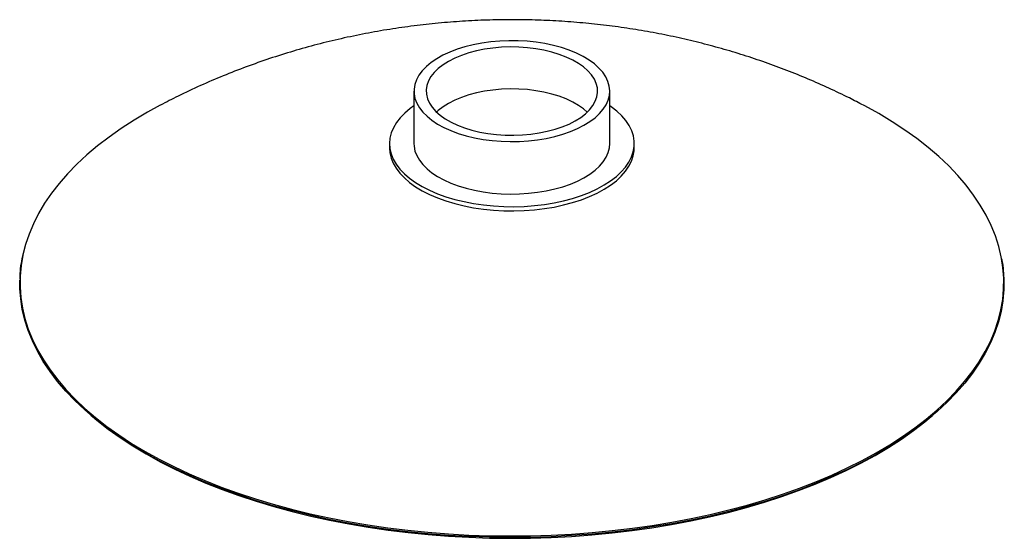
# Paper-space layout '_Trimétrica' of a CAD drawing. Header units: millimetres. Extents: x -201 to 201, y -134 to 78.
import ezdxf

# ---------------------------------------------------------------- set-up
doc = ezdxf.new("R2010")
doc.units = ezdxf.units.MM

psp = doc.layouts.new('_Trimétrica')

# ---------------------------------------------------------------- linework, layer by layer
at = {"color": 7, "linetype": 'Continuous', "lineweight": 25}
for p, q in [((-40, 48.86), (-40, 27.43)), ((40, 27.43), (40, 48.86)), ((-50, 27.43), (-50, 25.72)), ((50, 25.72), (50, 27.43)), ((-171.86, -83.55), (-171.3, -84.03)), ((171.3, -84.03), (171.86, -83.55))]:
    psp.add_line(p, q, dxfattribs=at)
at = {"color": 7, "linetype": 'Continuous', "lineweight": 25, "flags": 128}
for points in [[(-18.67, 30.64), (-15.27, 29.82), (-11.74, 29.16), (-8.11, 28.69), (-4.41, 28.38), (-0.67, 28.26), (3.08, 28.32), (6.8, 28.56), (10.46, 28.97), (14.03, 29.57), (17.48, 30.33), (20.77, 31.25), (23.88, 32.33), (26.78, 33.56), (29.45, 34.91), (31.85, 36.4), (33.98, 37.99), (35.8, 39.67), (37.32, 41.44), (38.5, 43.27), (39.35, 45.15), (39.85, 47.07), (40, 49), (39.8, 50.93), (39.25, 52.84), (38.35, 54.71), (37.12, 56.54), (35.56, 58.29), (33.69, 59.97), (31.52, 61.54), (29.08, 63.01), (26.38, 64.35), (23.44, 65.55), (20.31, 66.61), (16.99, 67.51), (13.52, 68.25), (9.94, 68.81), (6.27, 69.21), (2.54, 69.42), (-1.21, 69.45), (-4.95, 69.3), (-8.64, 68.97), (-12.26, 68.47), (-15.77, 67.79), (-19.15, 66.95), (-22.35, 65.94), (-25.36, 64.79), (-28.14, 63.5), (-30.68, 62.08), (-32.95, 60.54), (-34.93, 58.9), (-36.6, 57.17), (-37.95, 55.37), (-38.97, 53.51), (-39.64, 51.61), (-39.97, 49.68), (-39.94, 47.75), (-39.57, 45.83), (-38.84, 43.94), (-37.78, 42.09), (-36.38, 40.29), (-34.66, 38.58), (-32.64, 36.95), (-30.33, 35.43), (-27.76, 34.02), (-24.94, 32.75), (-21.9, 31.62), (-18.67, 30.64)], [(-16.33, 32.92), (-13.12, 32.15), (-9.77, 31.55), (-6.32, 31.13), (-2.8, 30.89), (0.74, 30.84), (4.28, 30.97), (7.77, 31.28), (11.18, 31.78), (14.48, 32.45), (17.63, 33.29), (20.6, 34.28), (23.35, 35.43), (25.87, 36.72), (28.12, 38.13), (30.09, 39.65), (31.74, 41.26), (33.07, 42.96), (34.06, 44.71), (34.7, 46.51), (34.98, 48.33), (34.91, 50.15), (34.48, 51.96), (33.69, 53.75), (32.56, 55.48), (31.09, 57.14), (29.3, 58.72), (27.22, 60.19), (24.85, 61.55), (22.23, 62.78), (19.38, 63.87), (16.33, 64.8), (13.12, 65.57), (9.77, 66.17), (6.32, 66.59), (2.8, 66.83), (-0.74, 66.88), (-4.28, 66.75), (-7.77, 66.44), (-11.18, 65.94), (-14.48, 65.27), (-17.63, 64.43), (-20.6, 63.43), (-23.35, 62.28), (-25.87, 61), (-28.12, 59.59), (-30.09, 58.07), (-31.74, 56.45), (-33.07, 54.76), (-34.06, 53.01), (-34.7, 51.21), (-34.98, 49.39), (-34.91, 47.56), (-34.48, 45.75), (-33.69, 43.97), (-32.56, 42.24), (-31.09, 40.58), (-29.3, 39), (-27.22, 37.53), (-24.85, 36.17), (-22.23, 34.94), (-19.38, 33.85), (-16.33, 32.92)], [(30.79, 40.29), (29.3, 41.57), (27.22, 43.05), (24.85, 44.41), (22.23, 45.64), (19.38, 46.73), (16.33, 47.66), (13.12, 48.43), (9.77, 49.03), (6.32, 49.45), (2.8, 49.68), (-0.74, 49.74), (-4.28, 49.61), (-7.77, 49.29), (-11.18, 48.8), (-14.48, 48.13), (-17.63, 47.29), (-20.6, 46.29), (-23.35, 45.14), (-25.87, 43.86), (-28.12, 42.45), (-30.09, 40.92), (-30.79, 40.29)], [(-143.61, 43.1), (-148.8, 40.26), (-154.32, 36.99), (-159.58, 33.6), (-164.55, 30.11), (-169.23, 26.51), (-173.62, 22.81), (-177.7, 19.02), (-181.47, 15.14), (-184.93, 11.19), (-188.05, 7.16), (-190.85, 3.08), (-193.32, -1.07), (-195.44, -5.26), (-197.22, -9.5), (-198.66, -13.77), (-199.6, -17.4)], [(-40, 42.88), (-41.54, 41.76), (-43.72, 39.92), (-45.6, 37.99), (-47.16, 35.99), (-48.38, 33.93), (-49.27, 31.82), (-49.81, 29.68), (-50, 27.53), (-49.84, 25.37), (-49.33, 23.23), (-48.48, 21.12), (-47.28, 19.05), (-45.76, 17.05), (-43.91, 15.11), (-41.75, 13.26), (-39.3, 11.51), (-36.58, 9.87), (-33.6, 8.36), (-30.38, 6.98), (-26.95, 5.74), (-23.33, 4.65)], [(-23.33, 4.65), (-19.55, 3.73), (-15.63, 2.97), (-11.6, 2.38), (-7.49, 1.97), (-3.33, 1.73), (0.86, 1.68), (5.04, 1.81), (9.18, 2.12), (13.26, 2.6), (17.25, 3.26), (21.12, 4.09), (24.83, 5.08), (28.38, 6.23), (31.72, 7.52), (34.85, 8.96), (37.72, 10.53), (40.34, 12.21), (42.67, 14), (44.7, 15.89), (46.42, 17.86), (47.81, 19.89), (48.87, 21.98), (49.58, 24.1), (49.95, 26.25), (49.96, 28.41), (49.63, 30.56), (48.95, 32.69), (47.92, 34.78), (46.56, 36.82), (44.87, 38.79), (42.87, 40.68), (40.56, 42.49), (40, 42.88)], [(200.02, -19.45), (199.91, -18.86), (198.88, -14.56), (197.51, -10.28), (195.79, -6.04), (193.73, -1.83), (191.33, 2.32), (188.59, 6.42), (185.52, 10.46), (182.13, 14.42), (178.42, 18.31), (174.39, 22.12), (170.06, 25.83), (165.43, 29.45), (160.51, 32.97), (155.31, 36.38), (149.83, 39.67), (144.1, 42.84), (143.64, 43.08)], [(-50, 25.72), (-49.84, 23.66), (-49.33, 21.52), (-48.48, 19.41), (-47.28, 17.34), (-45.76, 15.33), (-43.91, 13.4), (-41.75, 11.55), (-39.3, 9.8), (-36.58, 8.16), (-33.6, 6.64), (-30.38, 5.26), (-26.95, 4.03), (-23.33, 2.94)], [(-40, 27.43), (-39.94, 26.32), (-39.57, 24.4), (-38.84, 22.51), (-37.78, 20.66), (-36.38, 18.86), (-34.66, 17.15), (-32.64, 15.52), (-30.33, 14), (-27.76, 12.59), (-24.94, 11.32), (-21.9, 10.19), (-18.67, 9.21)], [(-23.33, 2.94), (-19.55, 2.01), (-15.63, 1.25), (-11.6, 0.67), (-7.49, 0.25), (-3.33, 0.02), (0.86, -0.03), (5.04, 0.09), (9.18, 0.4), (13.26, 0.89), (17.25, 1.54), (21.12, 2.37), (24.83, 3.36), (28.38, 4.51), (31.72, 5.81), (34.85, 7.25), (37.72, 8.81), (40.34, 10.5), (42.67, 12.29), (44.7, 14.18), (46.42, 16.14), (47.81, 18.18), (48.87, 20.26), (49.58, 22.39), (49.95, 24.54), (50, 25.72)], [(-18.67, 9.21), (-15.27, 8.39), (-11.74, 7.74), (-8.11, 7.26), (-4.41, 6.95), (-0.67, 6.83), (3.08, 6.89), (6.8, 7.13), (10.46, 7.55), (14.03, 8.14), (17.48, 8.9), (20.77, 9.82), (23.88, 10.9), (26.78, 12.13), (29.45, 13.49), (31.85, 14.97), (33.98, 16.56), (35.8, 18.24), (37.32, 20.01), (38.5, 21.84), (39.35, 23.73), (39.85, 25.64), (40, 27.43)], [(177.75, -78.19), (173.67, -81.98), (169.28, -85.68), (164.59, -89.29), (159.62, -92.78), (154.36, -96.17), (148.84, -99.44), (143.05, -102.59), (137.02, -105.61), (130.74, -108.5), (124.23, -111.25), (117.51, -113.86), (110.58, -116.32), (103.45, -118.63), (96.15, -120.78), (88.67, -122.78), (81.04, -124.61), (73.27, -126.27), (65.37, -127.77), (57.35, -129.09), (49.23, -130.24), (41.03, -131.22), (32.76, -132.01), (24.42, -132.63), (16.05, -133.07), (7.65, -133.32), (-0.77, -133.4), (-9.19, -133.29), (-17.59, -133), (-25.95, -132.53), (-34.28, -131.88), (-42.54, -131.05), (-50.73, -130.05), (-58.83, -128.86), (-66.82, -127.51), (-74.7, -125.98), (-82.45, -124.29), (-90.05, -122.42), (-97.5, -120.4), (-104.77, -118.22), (-111.86, -115.88), (-118.76, -113.39), (-125.44, -110.76), (-131.91, -107.98), (-138.14, -105.07), (-144.13, -102.02), (-149.87, -98.85), (-155.35, -95.56), (-160.55, -92.15), (-165.47, -88.63), (-170.1, -85.01), (-174.44, -81.3), (-178.47, -77.49), (-182.18, -73.6), (-185.57, -69.63), (-188.64, -65.59), (-191.38, -61.49), (-193.78, -57.34), (-195.84, -53.13), (-197.56, -48.89), (-198.93, -44.61), (-199.96, -40.31), (-200.63, -35.99), (-200.95, -31.66), (-200.96, -28.3)], [(200.86, -33.42), (200.53, -36.78), (199.8, -41.1), (198.71, -45.4), (197.27, -49.67), (195.49, -53.91), (193.37, -58.1), (190.9, -62.25), (188.1, -66.34), (184.98, -70.36), (181.52, -74.32), (177.75, -78.19)], [(-171.3, -84.03), (-169.55, -85.48), (-164.94, -89.09), (-160.03, -92.6), (-154.84, -95.99), (-149.39, -99.28), (-143.66, -102.44), (-137.69, -105.47), (-131.48, -108.38), (-125.03, -111.15), (-118.37, -113.77), (-111.5, -116.25), (-104.43, -118.58), (-97.18, -120.76), (-89.76, -122.77), (-82.18, -124.63), (-74.46, -126.32), (-66.61, -127.84), (-58.64, -129.19), (-50.56, -130.37), (-42.4, -131.37), (-34.17, -132.2), (-25.87, -132.85), (-17.53, -133.31), (-9.16, -133.6), (-0.77, -133.71), (7.62, -133.63), (16, -133.38), (24.34, -132.94), (32.65, -132.33), (40.9, -131.54), (49.07, -130.57), (57.16, -129.42), (65.15, -128.1), (73.03, -126.61), (80.78, -124.95), (88.38, -123.12), (95.83, -121.14), (103.12, -118.99), (110.22, -116.69), (117.13, -114.24), (123.83, -111.64), (130.31, -108.9), (136.57, -106.02), (142.59, -103), (148.36, -99.87), (153.86, -96.61), (159.1, -93.23), (164.06, -89.74), (168.73, -86.15), (171.3, -84.03)]]:
    psp.add_lwpolyline(points, dxfattribs=at)
at = {"color": 8, "linetype": 'Continuous', "lineweight": 25, "flags": 128}
for points in [[(-199.6, -17.4), (-199.74, -18.07), (-200.48, -22.39), (-200.87, -26.72), (-200.9, -31.05), (-200.58, -35.38), (-199.91, -39.7), (-198.88, -44), (-197.51, -48.28), (-195.79, -52.52), (-193.73, -56.73), (-191.33, -60.88), (-188.59, -64.98), (-185.52, -69.02), (-182.13, -72.98), (-178.42, -76.87), (-174.39, -80.68), (-170.06, -84.39), (-165.43, -88.01), (-160.51, -91.53), (-155.31, -94.94), (-149.83, -98.23), (-144.1, -101.4), (-138.11, -104.44), (-131.87, -107.36), (-125.41, -110.13), (-118.73, -112.77), (-111.83, -115.25), (-104.74, -117.59), (-97.47, -119.77), (-90.03, -121.8), (-82.43, -123.66), (-74.68, -125.35), (-66.81, -126.88), (-58.81, -128.23), (-50.72, -129.41), (-42.53, -130.42), (-34.27, -131.25), (-25.95, -131.9), (-17.58, -132.37), (-9.18, -132.66), (-0.77, -132.76), (7.64, -132.69), (16.04, -132.43), (24.42, -132), (32.75, -131.38), (41.02, -130.59), (49.22, -129.61), (57.34, -128.46), (65.35, -127.14), (73.25, -125.64), (81.02, -123.98), (88.65, -122.15), (96.12, -120.16), (103.42, -118), (110.55, -115.69), (117.48, -113.23), (124.2, -110.63), (130.7, -107.88), (136.98, -104.99), (143.02, -101.97), (148.8, -98.82), (154.32, -95.55), (159.58, -92.16), (164.55, -88.67), (169.23, -85.07), (173.62, -81.37), (177.7, -77.58)], [(177.7, -77.58), (181.47, -73.7), (184.93, -69.75), (188.05, -65.72), (190.85, -61.64), (193.32, -57.49), (195.44, -53.3), (197.22, -49.06), (198.66, -44.79), (199.74, -40.49), (200.48, -36.17), (200.87, -31.84), (200.9, -27.51), (200.58, -23.18), (200.02, -19.45)]]:
    psp.add_lwpolyline(points, dxfattribs=at)
at = {"color": 7, "linetype": 'Continuous', "lineweight": 25}
for points, knots in [([(143.6, 43.07), (141.69, 44.07), (137.05, 46.51), (129.51, 50.09), (121.01, 53.85), (112.36, 57.34), (103.57, 60.59), (94.64, 63.56), (85.58, 66.28), (76.4, 68.72), (67.1, 70.89), (57.7, 72.78), (48.19, 74.39), (38.61, 75.71), (28.95, 76.74), (19.22, 77.48), (9.44, 77.92), (-0.39, 78.06), (-10.25, 77.9), (-20.15, 77.42), (-30.06, 76.64), (-39.99, 75.54), (-49.91, 74.13), (-59.82, 72.39), (-69.7, 70.32), (-79.53, 67.93), (-89.28, 65.21), (-98.95, 62.17), (-108.51, 58.81), (-117.95, 55.14), (-127.23, 51.14), (-135.78, 47.15), (-141.16, 44.34), (-143.55, 43.1)], [0, 0, 0, 0, 0.021752, 0.05279, 0.083942, 0.115222, 0.146636, 0.178192, 0.209894, 0.241743, 0.273737, 0.305873, 0.338144, 0.370543, 0.403067, 0.435709, 0.46847, 0.501354, 0.534367, 0.567515, 0.600801, 0.63423, 0.667796, 0.701492, 0.735298, 0.769191, 0.803145, 0.837129, 0.871116, 0.905078, 0.938992, 0.97284, 1, 1, 1, 1]), ([(-199.75, -17.64), (-200.02, -18.92), (-200.56, -21.57), (-200.96, -24.98), (-201.01, -27.11), (-201.03, -27.87)], [0, 0, 0, 0, 0.377324, 0.778957, 1, 1, 1, 1]), ([(200.97, -33.16), (200.98, -32.99), (201.14, -31.44), (201.13, -28.52), (200.89, -24.4), (200.55, -21.46), (200.21, -19.9), (200.17, -19.71)], [0, 0, 0, 0, 0.038834, 0.34457, 0.650278, 0.955991, 1, 1, 1, 1])]:
    psp.add_open_spline(points, degree=3, knots=knots, dxfattribs=at)

doc.saveas('drawing.dxf')
